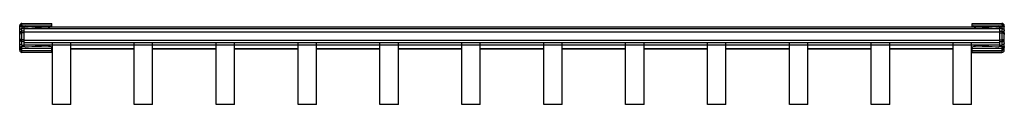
# Model space of a CAD drawing. Header units: millimetres. Extents: x 29 to 243, y 183 to 201.
import ezdxf

# ---------------------------------------------------------------- set-up
doc = ezdxf.new("R2010")
doc.units = ezdxf.units.MM
doc.header["$LTSCALE"] = 24.938397
doc.layers.get('0').update_dxf_attribs({"linetype": 'CONTINUOUS'})

msp = doc.modelspace()

# ---------------------------------------------------------------- linework, layer by layer
at = {"color": 7, "linetype": 'Continuous'}
for p, q in [((28.72, 195.23), (28.72, 200.56)), ((29.21, 200.27), (29.21, 200.37)), ((29.21, 200.37), (35.55, 200.35)), ((29.76, 200.27), (29.21, 200.27)), ((29.22, 200.71), (29.22, 201.06)), ((29.22, 201.06), (35.72, 201.06)), ((35.72, 200.93), (29.22, 200.93)), ((29.22, 200.71), (35.72, 200.68)), ((29.22, 196.35), (29.22, 199.94)), ((29.72, 199.94), (29.22, 199.94)), ((29.72, 199.33), (29.22, 199.33)), ((29.72, 196.92), (29.72, 200.15)), ((241.72, 199.88), (29.72, 199.88)), ((29.72, 199.25), (241.72, 199.25)), ((29.76, 200.3), (30.54, 200.3)), ((29.94, 200.3), (29.94, 200.35)), ((34.22, 199.96), (29.94, 200.35)), ((35.55, 200.35), (34.86, 199.95)), ((35.46, 200.3), (235.98, 200.3)), ((35.72, 200.3), (35.72, 201.06)), ((235.72, 201.06), (242.22, 201.06)), ((235.72, 200.3), (235.72, 201.06)), ((242.22, 200.93), (235.72, 200.93)), ((235.72, 200.68), (242.22, 200.71)), ((235.9, 200.35), (242.23, 200.37)), ((236.59, 199.95), (235.9, 200.35)), ((241.51, 200.35), (237.22, 199.96)), ((240.9, 200.3), (241.69, 200.3)), ((241.51, 200.35), (241.51, 200.3)), ((242.24, 200.27), (241.69, 200.27)), ((241.72, 196.92), (241.72, 200.15)), ((242.22, 199.94), (241.72, 199.94)), ((241.72, 199.33), (242.22, 199.33)), ((242.22, 201.06), (242.22, 200.71)), ((242.22, 199.94), (242.22, 196.35)), ((242.24, 200.37), (242.24, 200.27)), ((242.72, 195.23), (242.72, 200.56)), ((29.72, 199), (29.22, 199)), ((29.72, 197.46), (29.22, 197.46)), ((29.72, 197.1), (29.22, 197.1)), ((29.72, 197.44), (241.72, 197.44)), ((29.72, 196.92), (241.72, 196.92)), ((35.82, 183.39), (35.82, 196.92)), ((39.82, 183.39), (39.82, 196.92)), ((53.62, 183.39), (53.62, 196.92)), ((57.62, 183.39), (57.62, 196.92)), ((71.42, 183.39), (71.42, 196.92)), ((75.42, 183.39), (75.42, 196.92)), ((89.22, 183.39), (89.22, 196.92)), ((93.22, 183.39), (93.22, 196.92)), ((107.02, 183.39), (107.02, 196.92)), ((111.02, 183.39), (111.02, 196.92)), ((124.82, 183.39), (124.82, 196.92)), ((128.82, 183.39), (128.82, 196.92)), ((142.62, 183.39), (142.62, 196.92)), ((146.62, 183.39), (146.62, 196.92)), ((160.42, 183.39), (160.42, 196.92)), ((164.42, 183.39), (164.42, 196.92)), ((178.22, 183.39), (178.22, 196.92)), ((182.22, 183.39), (182.22, 196.92)), ((196.02, 183.39), (196.02, 196.92)), ((200.02, 183.39), (200.02, 196.92)), ((213.82, 183.39), (213.82, 196.92)), ((217.82, 183.39), (217.82, 196.92)), ((231.62, 183.39), (231.62, 196.92)), ((235.62, 183.39), (235.62, 196.92)), ((241.72, 199), (242.22, 199)), ((241.72, 197.46), (242.22, 197.46)), ((241.72, 197.1), (242.22, 197.1)), ((29.21, 195.9), (29.21, 196)), ((29.21, 196), (29.76, 196)), ((35.55, 195.94), (29.21, 195.9)), ((29.22, 196.35), (29.72, 196.35)), ((35.72, 195.59), (29.22, 195.55)), ((29.22, 194.73), (29.22, 195.55)), ((29.22, 195.19), (35.72, 195.19)), ((29.72, 196.12), (29.72, 196.81)), ((29.72, 196.39), (35.82, 196.39)), ((29.94, 195.92), (34.22, 196.32)), ((34.86, 196.33), (35.55, 195.94)), ((35.72, 194.73), (35.72, 195.84)), ((35.72, 195.5), (35.82, 195.5)), ((35.82, 195.5), (35.72, 195.5)), ((35.82, 196.39), (39.82, 196.39)), ((39.82, 196.39), (53.62, 196.39)), ((39.82, 195.5), (53.62, 195.5)), ((53.62, 195.5), (39.82, 195.5)), ((53.62, 196.39), (57.62, 196.39)), ((57.62, 196.39), (71.42, 196.39)), ((57.62, 195.5), (71.42, 195.5)), ((71.42, 195.5), (57.62, 195.5)), ((71.42, 196.39), (75.42, 196.39)), ((75.42, 196.39), (89.22, 196.39)), ((75.42, 195.5), (89.22, 195.5)), ((89.22, 195.5), (75.42, 195.5)), ((89.22, 196.39), (93.22, 196.39)), ((93.22, 196.39), (107.02, 196.39)), ((93.22, 195.5), (107.02, 195.5)), ((107.02, 195.5), (93.22, 195.5)), ((107.02, 196.39), (111.02, 196.39)), ((111.02, 196.39), (124.82, 196.39)), ((111.02, 195.5), (124.82, 195.5)), ((124.82, 195.5), (111.02, 195.5)), ((124.82, 196.39), (128.82, 196.39)), ((128.82, 196.39), (142.62, 196.39)), ((128.82, 195.5), (142.62, 195.5)), ((142.62, 195.5), (128.82, 195.5)), ((142.62, 196.39), (146.62, 196.39)), ((146.62, 196.39), (160.42, 196.39)), ((146.62, 195.5), (160.42, 195.5)), ((160.42, 195.5), (146.62, 195.5)), ((160.42, 196.39), (164.42, 196.39)), ((164.42, 196.39), (178.22, 196.39)), ((164.42, 195.5), (178.22, 195.5)), ((178.22, 195.5), (164.42, 195.5)), ((178.22, 196.39), (182.22, 196.39)), ((182.22, 196.39), (196.02, 196.39)), ((182.22, 195.5), (196.02, 195.5)), ((196.02, 195.5), (182.22, 195.5)), ((196.02, 196.39), (200.02, 196.39)), ((200.02, 196.39), (213.82, 196.39)), ((200.02, 195.5), (213.82, 195.5)), ((213.82, 195.5), (200.02, 195.5)), ((213.82, 196.39), (217.82, 196.39)), ((217.82, 196.39), (231.62, 196.39)), ((217.82, 195.5), (231.62, 195.5)), ((231.62, 195.5), (217.82, 195.5)), ((231.62, 196.39), (235.62, 196.39)), ((235.62, 196.39), (241.72, 196.39)), ((235.62, 195.5), (235.72, 195.5)), ((235.72, 195.5), (235.62, 195.5)), ((235.72, 194.73), (235.72, 195.84)), ((242.22, 195.55), (235.72, 195.59)), ((235.72, 195.19), (242.22, 195.19)), ((235.9, 195.94), (236.59, 196.33)), ((242.23, 195.9), (235.9, 195.94)), ((237.22, 196.32), (241.51, 195.92)), ((241.69, 196), (242.24, 196)), ((241.72, 196.12), (241.72, 196.81)), ((241.72, 196.35), (242.22, 196.35)), ((242.22, 195.55), (242.22, 194.73)), ((242.24, 196), (242.24, 195.9)), ((35.72, 194.74), (29.22, 194.74)), ((35.72, 194.73), (29.22, 194.73)), ((242.22, 194.74), (235.72, 194.74)), ((235.72, 194.73), (242.22, 194.73)), ((39.82, 183.39), (35.82, 183.39)), ((57.62, 183.39), (53.62, 183.39)), ((75.42, 183.39), (71.42, 183.39)), ((93.22, 183.39), (89.22, 183.39)), ((111.02, 183.39), (107.02, 183.39)), ((128.82, 183.39), (124.82, 183.39)), ((146.62, 183.39), (142.62, 183.39)), ((164.42, 183.39), (160.42, 183.39)), ((182.22, 183.39), (178.22, 183.39)), ((200.02, 183.39), (196.02, 183.39)), ((217.82, 183.39), (213.82, 183.39)), ((235.62, 183.39), (231.62, 183.39))]:
    msp.add_line(p, q, dxfattribs=at)
for centre, radius, start, end in [((29.22, 200.56), 0.5, 89.9943, 179.9932), ((29.22, 200.43), 0.5, 89.9943, 179.9932), ((29.18, 200.24), 0.455, 147.9838, 179.9725), ((36.84, 200.64), 7.64, 181.689, 182.0339), ((29.22, 200.21), 0.504, 89.9034, 91.8881), ((37.8, 200.38), 8.59, 179.7139, 180.0203), ((29.21, 200.17), 0.202, 89.7608, 91.7441), ((30.62, 199.76), 0.571, 106.0562, 108.5363), ((30.8, 208.73), 9.64, 299.5709, 300.756), ((240.65, 208.73), 9.63, 239.2439, 240.4291), ((240.83, 199.76), 0.572, 71.4996, 73.9607), ((242.22, 200.56), 0.5, 0.0068, 90.0057), ((242.22, 200.43), 0.5, 0.0068, 90.0057), ((242.22, 200.21), 0.504, 88.1119, 90.0966), ((233.61, 200.38), 8.63, 359.9804, 0.2854), ((242.23, 200.17), 0.202, 88.2559, 90.2392), ((234.61, 200.64), 7.64, 357.9662, 358.3109), ((242.27, 200.24), 0.455, 0.0274, 32.0147), ((29.22, 195.69), 0.499, 180.0696, 270.0683), ((29.22, 195.24), 0.499, 180.0696, 270.0683), ((29.22, 195.23), 0.5, 180, 270), ((36.52, 195.64), 7.31, 177.9526, 178.3113), ((37.82, 195.9), 8.61, 179.981, 180.2857), ((29.21, 196.1), 0.203, 268.3629, 270.332), ((29.22, 196.06), 0.507, 268.1631, 270.1341), ((31.98, 189.58), 7.3, 59.1055, 60.6695), ((239.47, 189.58), 7.3, 119.3306, 120.8945), ((242.22, 195.69), 0.499, 269.9317, 359.9304), ((242.22, 196.06), 0.507, 269.8659, 271.8369), ((242.22, 195.24), 0.499, 269.9317, 359.9304), ((242.22, 195.23), 0.5, 270, 360), ((233.69, 195.9), 8.54, 359.7131, 0.0201), ((242.23, 196.1), 0.203, 269.668, 271.6371), ((234.93, 195.64), 7.31, 1.6886, 2.0475)]:
    msp.add_arc(centre, radius, start, end, dxfattribs=at)
for centre, major_axis, ratio, start_param, end_param in [((29.72, 169.93), (867.68, -3.94), 0.034625, 1.565037, 1.565767), ((241.72, 169.93), (867.68, 3.94), 0.034625, 1.575825, 1.576556), ((29.72, 226.12), (867.68, 5.34), 0.034374, -1.565822, -1.565091), ((241.72, 226.12), (867.68, -5.34), 0.034374, -1.576502, -1.575771)]:
    msp.add_ellipse(centre, major_axis=major_axis, ratio=ratio, start_param=start_param, end_param=end_param, dxfattribs=at)
for points, knots in [([(28.79, 200.31), (28.78, 200.3), (28.76, 200.3), (28.74, 200.28), (28.73, 200.26), (28.72, 200.24), (28.72, 200.24)], [0, 0, 0, 0, 0.309239, 0.564799, 0.785423, 1, 1, 1, 1]), ([(28.72, 199.44), (28.72, 199.51), (28.75, 199.64), (28.86, 199.8), (29.03, 199.91), (29.16, 199.94), (29.22, 199.94)], [0, 0, 0, 0, 0.239019, 0.498408, 0.758804, 1, 1, 1, 1]), ([(29.22, 199.33), (29.16, 199.33), (29.03, 199.31), (28.86, 199.2), (28.75, 199.04), (28.72, 198.91), (28.72, 198.85)], [0, 0, 0, 0, 0.253471, 0.504912, 0.753477, 1, 1, 1, 1]), ([(28.79, 200.48), (28.79, 200.47), (28.78, 200.44), (28.77, 200.38), (28.78, 200.34), (28.79, 200.31)], [0, 0, 0, 0, 0.23091, 0.475186, 1, 1, 1, 1]), ([(28.79, 200.48), (28.81, 200.51), (28.86, 200.57), (28.95, 200.64), (29.07, 200.69), (29.16, 200.71), (29.21, 200.71)], [0, 0, 0, 0, 0.216107, 0.452659, 0.71524, 1, 1, 1, 1]), ([(29.21, 200.37), (29.16, 200.37), (29.07, 200.37), (28.96, 200.35), (28.87, 200.33), (28.81, 200.32), (28.79, 200.31)], [0, 0, 0, 0, 0.328777, 0.610772, 0.833205, 1, 1, 1, 1]), ([(29.21, 200.27), (29.17, 200.27), (29.09, 200.28), (28.98, 200.28), (28.88, 200.29), (28.82, 200.3), (28.79, 200.31)], [0, 0, 0, 0, 0.278144, 0.555899, 0.805232, 1, 1, 1, 1]), ([(29.21, 200.71), (29.2, 200.71), (29.2, 200.7), (29.2, 200.68), (29.2, 200.65), (29.2, 200.61), (29.2, 200.57), (29.2, 200.5), (29.2, 200.45), (29.2, 200.42)], [0, 0, 0, 0, 0.034563, 0.099413, 0.196478, 0.3234, 0.47579, 0.645408, 1, 1, 1, 1]), ([(29.21, 200.42), (29.21, 200.45), (29.21, 200.5), (29.21, 200.57), (29.22, 200.61), (29.22, 200.65), (29.22, 200.68), (29.22, 200.7), (29.22, 200.71), (29.22, 200.71)], [0, 0, 0, 0, 0.354591, 0.524261, 0.676711, 0.803676, 0.900751, 0.96556, 1, 1, 1, 1]), ([(29.21, 200.27), (29.21, 200.24), (29.21, 200.18), (29.21, 200.11), (29.21, 200.06), (29.21, 200.01), (29.22, 199.98), (29.22, 199.96), (29.22, 199.95), (29.22, 199.94), (29.22, 199.94)], [0, 0, 0, 0, 0.34451, 0.507137, 0.654771, 0.781502, 0.883453, 0.9573, 0.982704, 1, 1, 1, 1]), ([(29.72, 200.15), (29.72, 200.17), (29.73, 200.22), (29.75, 200.25), (29.76, 200.27)], [0, 0, 0, 0, 0.49708, 1, 1, 1, 1]), ([(29.76, 200.27), (29.78, 200.3), (29.83, 200.34), (29.89, 200.35), (29.92, 200.35)], [0, 0, 0, 0, 0.498868, 1, 1, 1, 1]), ([(241.52, 200.35), (241.55, 200.35), (241.62, 200.34), (241.67, 200.3), (241.69, 200.27)], [0, 0, 0, 0, 0.501108, 1, 1, 1, 1]), ([(241.69, 200.27), (241.7, 200.25), (241.72, 200.22), (241.72, 200.17), (241.72, 200.15)], [0, 0, 0, 0, 0.502931, 1, 1, 1, 1]), ([(242.22, 200.71), (242.22, 200.71), (242.23, 200.7), (242.23, 200.68), (242.23, 200.65), (242.23, 200.61), (242.23, 200.57), (242.23, 200.5), (242.23, 200.45), (242.23, 200.42)], [0, 0, 0, 0, 0.03444, 0.099249, 0.196324, 0.323289, 0.475739, 0.645409, 1, 1, 1, 1]), ([(242.22, 199.94), (242.22, 199.94), (242.23, 199.95), (242.23, 199.96), (242.23, 199.98), (242.23, 200.01), (242.24, 200.06), (242.24, 200.11), (242.24, 200.18), (242.24, 200.24), (242.24, 200.27)], [0, 0, 0, 0, 0.017183, 0.042491, 0.116211, 0.218115, 0.344723, 0.492049, 0.654401, 1, 1, 1, 1]), ([(242.22, 199.94), (242.29, 199.94), (242.42, 199.91), (242.59, 199.8), (242.7, 199.64), (242.72, 199.51), (242.72, 199.44)], [0, 0, 0, 0, 0.241196, 0.501592, 0.760981, 1, 1, 1, 1]), ([(242.22, 199.33), (242.29, 199.33), (242.42, 199.31), (242.58, 199.2), (242.7, 199.04), (242.72, 198.91), (242.72, 198.85)], [0, 0, 0, 0, 0.253471, 0.504912, 0.753477, 1, 1, 1, 1]), ([(242.24, 200.71), (242.29, 200.71), (242.38, 200.69), (242.5, 200.64), (242.59, 200.57), (242.63, 200.51), (242.65, 200.48)], [0, 0, 0, 0, 0.284762, 0.547343, 0.783894, 1, 1, 1, 1]), ([(242.24, 200.71), (242.24, 200.71), (242.24, 200.7), (242.24, 200.68), (242.24, 200.65), (242.24, 200.61), (242.24, 200.57), (242.24, 200.5), (242.24, 200.45), (242.24, 200.42)], [0, 0, 0, 0, 0.034493, 0.099418, 0.196293, 0.323414, 0.475722, 0.645407, 1, 1, 1, 1]), ([(242.65, 200.31), (242.63, 200.32), (242.58, 200.33), (242.49, 200.35), (242.37, 200.37), (242.29, 200.37), (242.24, 200.37)], [0, 0, 0, 0, 0.166795, 0.389228, 0.671223, 1, 1, 1, 1]), ([(242.65, 200.31), (242.63, 200.3), (242.57, 200.29), (242.47, 200.28), (242.36, 200.28), (242.28, 200.27), (242.24, 200.27)], [0, 0, 0, 0, 0.194768, 0.444101, 0.721856, 1, 1, 1, 1]), ([(242.65, 200.48), (242.67, 200.45), (242.68, 200.39), (242.67, 200.34), (242.65, 200.31)], [0, 0, 0, 0, 0.473413, 1, 1, 1, 1]), ([(242.72, 200.24), (242.72, 200.24), (242.72, 200.26), (242.71, 200.28), (242.68, 200.3), (242.66, 200.3), (242.65, 200.31)], [0, 0, 0, 0, 0.214582, 0.435208, 0.690761, 1, 1, 1, 1]), ([(29.22, 199), (29.16, 199), (29.06, 198.99), (28.95, 198.94), (28.87, 198.89), (28.81, 198.83), (28.76, 198.76), (28.73, 198.69), (28.72, 198.63), (28.72, 198.61)], [0, 0, 0, 0, 0.27596, 0.409529, 0.537961, 0.660574, 0.777548, 0.890043, 1, 1, 1, 1]), ([(29.22, 197.46), (29.16, 197.46), (29.03, 197.48), (28.89, 197.55), (28.81, 197.63), (28.76, 197.69), (28.73, 197.76), (28.72, 197.81), (28.72, 197.84)], [0, 0, 0, 0, 0.280317, 0.543527, 0.665943, 0.781797, 0.892393, 1, 1, 1, 1]), ([(29.22, 197.1), (29.16, 197.1), (29.03, 197.12), (28.89, 197.21), (28.8, 197.31), (28.76, 197.39), (28.73, 197.48), (28.72, 197.54), (28.72, 197.57)], [0, 0, 0, 0, 0.254301, 0.505734, 0.630513, 0.754306, 0.877372, 1, 1, 1, 1]), ([(242.22, 199), (242.29, 199), (242.38, 198.99), (242.5, 198.94), (242.58, 198.89), (242.64, 198.83), (242.69, 198.76), (242.72, 198.69), (242.72, 198.63), (242.72, 198.61)], [0, 0, 0, 0, 0.27596, 0.409529, 0.537961, 0.660574, 0.777548, 0.890043, 1, 1, 1, 1]), ([(242.22, 197.46), (242.29, 197.46), (242.41, 197.48), (242.55, 197.55), (242.64, 197.63), (242.69, 197.69), (242.72, 197.76), (242.72, 197.81), (242.72, 197.84)], [0, 0, 0, 0, 0.280317, 0.543527, 0.665943, 0.781797, 0.892393, 1, 1, 1, 1]), ([(242.22, 197.1), (242.29, 197.1), (242.42, 197.12), (242.56, 197.21), (242.64, 197.31), (242.69, 197.39), (242.72, 197.48), (242.72, 197.54), (242.72, 197.57)], [0, 0, 0, 0, 0.254301, 0.505734, 0.630513, 0.754306, 0.877372, 1, 1, 1, 1]), ([(29.22, 196.35), (29.16, 196.35), (29.03, 196.37), (28.86, 196.48), (28.75, 196.65), (28.72, 196.78), (28.72, 196.84)], [0, 0, 0, 0, 0.242053, 0.502848, 0.761842, 1, 1, 1, 1]), ([(28.79, 195.78), (28.77, 195.81), (28.73, 195.89), (28.72, 195.97), (28.72, 196.01)], [0, 0, 0, 0, 0.501786, 1, 1, 1, 1]), ([(28.72, 196.01), (28.72, 196.01), (28.73, 195.99), (28.74, 195.98), (28.76, 195.96), (28.78, 195.96), (28.79, 195.96)], [0, 0, 0, 0, 0.201362, 0.414958, 0.674854, 1, 1, 1, 1]), ([(28.79, 195.78), (28.78, 195.8), (28.77, 195.87), (28.78, 195.93), (28.79, 195.96)], [0, 0, 0, 0, 0.475818, 1, 1, 1, 1]), ([(28.79, 195.96), (28.82, 195.96), (28.88, 195.98), (28.98, 195.99), (29.09, 196), (29.17, 196), (29.21, 196)], [0, 0, 0, 0, 0.196257, 0.4457, 0.722802, 1, 1, 1, 1]), ([(28.79, 195.96), (28.81, 195.95), (28.87, 195.93), (28.96, 195.92), (29.07, 195.9), (29.16, 195.9), (29.21, 195.9)], [0, 0, 0, 0, 0.164537, 0.386481, 0.669382, 1, 1, 1, 1]), ([(29.21, 195.55), (29.16, 195.55), (29.07, 195.57), (28.95, 195.62), (28.86, 195.69), (28.81, 195.75), (28.79, 195.78)], [0, 0, 0, 0, 0.286677, 0.550011, 0.78587, 1, 1, 1, 1]), ([(29.21, 195.55), (29.2, 195.56), (29.2, 195.57), (29.2, 195.59), (29.2, 195.62), (29.2, 195.67), (29.2, 195.75), (29.2, 195.82), (29.2, 195.86)], [0, 0, 0, 0, 0.040453, 0.110193, 0.210251, 0.338577, 0.65659, 1, 1, 1, 1]), ([(29.22, 196.35), (29.22, 196.34), (29.22, 196.33), (29.22, 196.3), (29.21, 196.26), (29.21, 196.22), (29.21, 196.17), (29.21, 196.1), (29.21, 196.04), (29.21, 196)], [0, 0, 0, 0, 0.048452, 0.126742, 0.231526, 0.359165, 0.505571, 0.66513, 1, 1, 1, 1]), ([(29.22, 195.55), (29.22, 195.56), (29.22, 195.57), (29.22, 195.59), (29.22, 195.62), (29.22, 195.67), (29.21, 195.75), (29.21, 195.82), (29.21, 195.86)], [0, 0, 0, 0, 0.040396, 0.110011, 0.210258, 0.338438, 0.656584, 1, 1, 1, 1]), ([(29.76, 196), (29.75, 196.02), (29.73, 196.06), (29.72, 196.1), (29.72, 196.12)], [0, 0, 0, 0, 0.500639, 1, 1, 1, 1]), ([(29.92, 195.92), (29.89, 195.92), (29.83, 195.94), (29.78, 195.98), (29.76, 196)], [0, 0, 0, 0, 0.501866, 1, 1, 1, 1]), ([(241.69, 196), (241.67, 195.98), (241.62, 195.94), (241.55, 195.92), (241.52, 195.92)], [0, 0, 0, 0, 0.498115, 1, 1, 1, 1]), ([(241.72, 196.12), (241.72, 196.1), (241.72, 196.06), (241.7, 196.02), (241.69, 196)], [0, 0, 0, 0, 0.499372, 1, 1, 1, 1]), ([(242.72, 196.84), (242.72, 196.78), (242.7, 196.65), (242.59, 196.48), (242.42, 196.37), (242.29, 196.35), (242.22, 196.35)], [0, 0, 0, 0, 0.238158, 0.497152, 0.757947, 1, 1, 1, 1]), ([(242.24, 196), (242.24, 196.04), (242.24, 196.1), (242.24, 196.17), (242.24, 196.22), (242.23, 196.26), (242.23, 196.3), (242.23, 196.33), (242.22, 196.34), (242.22, 196.35)], [0, 0, 0, 0, 0.333817, 0.493636, 0.640331, 0.768072, 0.872888, 0.951304, 1, 1, 1, 1]), ([(242.23, 195.86), (242.23, 195.82), (242.23, 195.75), (242.23, 195.67), (242.23, 195.62), (242.23, 195.59), (242.23, 195.57), (242.22, 195.56), (242.22, 195.55)], [0, 0, 0, 0, 0.343416, 0.661562, 0.789742, 0.889989, 0.959604, 1, 1, 1, 1]), ([(242.24, 196), (242.28, 196), (242.36, 196), (242.47, 195.99), (242.57, 195.98), (242.63, 195.96), (242.65, 195.96)], [0, 0, 0, 0, 0.277198, 0.5543, 0.803743, 1, 1, 1, 1]), ([(242.24, 195.9), (242.29, 195.9), (242.37, 195.9), (242.49, 195.92), (242.58, 195.93), (242.63, 195.95), (242.65, 195.96)], [0, 0, 0, 0, 0.330618, 0.61352, 0.835464, 1, 1, 1, 1]), ([(242.24, 195.55), (242.24, 195.56), (242.24, 195.57), (242.24, 195.59), (242.24, 195.62), (242.25, 195.67), (242.24, 195.75), (242.24, 195.82), (242.24, 195.86)], [0, 0, 0, 0, 0.040525, 0.110188, 0.210427, 0.338564, 0.656591, 1, 1, 1, 1]), ([(242.65, 195.78), (242.63, 195.75), (242.59, 195.69), (242.5, 195.62), (242.38, 195.57), (242.29, 195.55), (242.24, 195.55)], [0, 0, 0, 0, 0.214132, 0.449991, 0.713325, 1, 1, 1, 1]), ([(242.72, 196.01), (242.72, 195.97), (242.71, 195.89), (242.68, 195.81), (242.65, 195.78)], [0, 0, 0, 0, 0.49821, 1, 1, 1, 1]), ([(242.65, 195.96), (242.66, 195.96), (242.68, 195.96), (242.71, 195.98), (242.72, 195.99), (242.72, 196.01), (242.72, 196.01)], [0, 0, 0, 0, 0.325147, 0.58505, 0.798644, 1, 1, 1, 1]), ([(242.65, 195.78), (242.67, 195.8), (242.68, 195.87), (242.67, 195.93), (242.65, 195.96)], [0, 0, 0, 0, 0.475818, 1, 1, 1, 1])]:
    msp.add_open_spline(points, degree=3, knots=knots, dxfattribs=at)
for points in [[(29.92, 200.35), (29.93, 200.35), (29.93, 200.35), (29.94, 200.35)], [(241.51, 200.35), (241.51, 200.35), (241.52, 200.35), (241.52, 200.35)], [(29.94, 195.92), (29.93, 195.92), (29.93, 195.92), (29.92, 195.92)], [(241.52, 195.92), (241.52, 195.92), (241.51, 195.92), (241.51, 195.92)]]:
    msp.add_open_spline(points, degree=3, dxfattribs=at)

doc.saveas('drawing.dxf')
